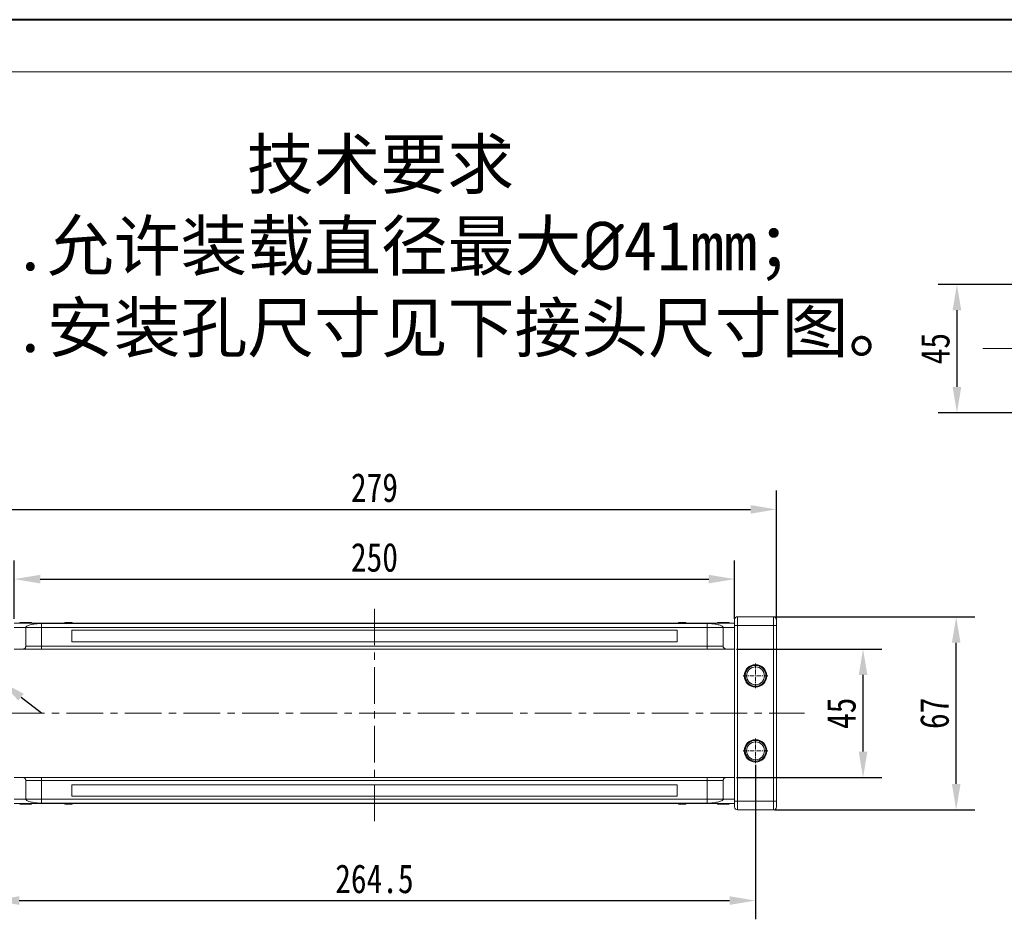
# Model space of a CAD drawing. Header units: millimetres. Extents: x -1004 to 529, y -22 to 1052.
# Tile 7 of 78: x -833 to -492, y 740 to 1052. Entities that reach past the tile are written whole.
import ezdxf

# ---------------------------------------------------------------- set-up
doc = ezdxf.new("R2010")
doc.units = ezdxf.units.MM
doc.linetypes.add('CENTER', pattern=[0.6, 0.375, -0.075, 0.075, -0.075])
doc.linetypes.add('CENTERX2', pattern=[20.32, 12.7, -2.54, 2.54, -2.54])
doc.styles.get("Standard").update_dxf_attribs({"font": '仿宋_GB2312.ttf', "width": 0.8})
doc.styles.add('样式 6', font='仿宋_GB2312.ttf')
doc.dimstyles.new('ISO-45.1', dxfattribs={"dimtxt": 10, "dimasz": 9, "dimexe": 6.5, "dimexo": 0.625, "dimgap": 2.5, "dimtad": 1, "dimtoh": 1, "dimdsep": 46, "dimtxsty": 'Standard', "dimcen": 2.5, "dimadec": 0, "dimazin": 0, "dimtfac": 1, "dimtmove": 0, "dimatfit": 3, "dimfxl": 0, "dimarcsym": 0})
doc.dimstyles.new('副本 ISO-45.1', dxfattribs={"dimtxt": 10, "dimasz": 9, "dimexe": 6.5, "dimexo": 0.625, "dimgap": 2.5, "dimtad": 1, "dimdsep": 46, "dimtxsty": 'Standard', "dimcen": 2.5, "dimadec": 0, "dimazin": 0, "dimtfac": 1, "dimtmove": 0, "dimatfit": 3, "dimfxl": 0, "dimarcsym": 0})

# ---------------------------------------------------------------- blocks, each defined once
blk = doc.blocks.new('*D3199')
at = {"color": 0, "lineweight": -2}
for p, q in [((-479.39, 960.5), (-514.72, 960.5)), ((-508.22, 951.5), (-508.22, 924.9)), ((-479.39, 915.9), (-514.72, 915.9))]:
    blk.add_line(p, q, dxfattribs=at)
at = {"color": 0, "lineweight": 9}
for points in [[(-509.72, 951.5), (-506.72, 951.5), (-508.22, 960.5)], [(-509.72, 924.9), (-506.72, 924.9), (-508.22, 915.9)]]:
    blk.add_solid(points, dxfattribs=at)
at = {"layer": 'Defpoints', "color": 0, "lineweight": 9}
for p in [(-478.77, 960.5), (-508.22, 915.9), (-478.77, 915.9)]:
    blk.add_point(p, dxfattribs=at)
at = {"color": 0, "lineweight": 9, "insert": (-515.72, 938.2), "char_height": 10, "attachment_point": 5, "rotation": 90}
blk.add_mtext('45', dxfattribs=at)
blk = doc.blocks.new('*D3215')
at = {"color": 0, "lineweight": -2}
for p, q in [((-842.61, 793.77), (-842.61, 740.21)), ((-578.11, 793.77), (-578.11, 740.21)), ((-833.61, 746.71), (-587.11, 746.71))]:
    blk.add_line(p, q, dxfattribs=at)
at = {"color": 0, "lineweight": 9}
for points in [[(-833.61, 748.21), (-833.61, 745.21), (-842.61, 746.71)], [(-587.11, 748.21), (-587.11, 745.21), (-578.11, 746.71)]]:
    blk.add_solid(points, dxfattribs=at)
at = {"layer": 'Defpoints', "color": 0, "lineweight": 9}
for p in [(-842.61, 794.39), (-578.11, 794.39), (-578.11, 746.71)]:
    blk.add_point(p, dxfattribs=at)
at = {"color": 0, "lineweight": 9, "insert": (-710.36, 754.21), "char_height": 10, "attachment_point": 5}
blk.add_mtext('264.5', dxfattribs=at)
blk = doc.blocks.new('*D3217')
at = {"color": 0, "lineweight": -2}
for p, q in [((-584.73, 833.98), (-534.3, 833.98)), ((-540.8, 798.38), (-540.8, 824.98)), ((-584.73, 789.38), (-534.3, 789.38))]:
    blk.add_line(p, q, dxfattribs=at)
at = {"color": 0, "lineweight": 9}
for points in [[(-542.3, 824.98), (-539.3, 824.98), (-540.8, 833.98)], [(-542.3, 798.38), (-539.3, 798.38), (-540.8, 789.38)]]:
    blk.add_solid(points, dxfattribs=at)
at = {"layer": 'Defpoints', "color": 0, "lineweight": 9}
for p in [(-585.36, 833.98), (-540.8, 833.98), (-585.36, 789.38)]:
    blk.add_point(p, dxfattribs=at)
at = {"color": 0, "lineweight": 9, "insert": (-548.3, 811.68), "char_height": 10, "attachment_point": 5, "rotation": 90}
blk.add_mtext('45', dxfattribs=at)
blk = doc.blocks.new('*D3218')
at = {"color": 0, "lineweight": -2}
for p, q in [((-571.55, 845.18), (-501.98, 845.18)), ((-508.48, 787.18), (-508.48, 836.18)), ((-571.55, 778.18), (-501.98, 778.18))]:
    blk.add_line(p, q, dxfattribs=at)
at = {"color": 0, "lineweight": 9}
for points in [[(-509.98, 836.18), (-506.98, 836.18), (-508.48, 845.18)], [(-509.98, 787.18), (-506.98, 787.18), (-508.48, 778.18)]]:
    blk.add_solid(points, dxfattribs=at)
at = {"layer": 'Defpoints', "color": 0, "lineweight": 9}
for p in [(-572.18, 845.18), (-508.48, 845.18), (-572.18, 778.18)]:
    blk.add_point(p, dxfattribs=at)
at = {"color": 0, "lineweight": 9, "insert": (-515.98, 811.68), "char_height": 10, "attachment_point": 5, "rotation": 90}
blk.add_mtext('67', dxfattribs=at)
blk = doc.blocks.new('*D3219')
at = {"color": 0, "lineweight": -2}
for p, q in [((-835.36, 844.48), (-835.36, 864.74)), ((-585.36, 844.48), (-585.36, 864.74)), ((-826.36, 858.24), (-594.36, 858.24))]:
    blk.add_line(p, q, dxfattribs=at)
at = {"color": 0, "lineweight": 9}
for points in [[(-826.36, 859.74), (-826.36, 856.74), (-835.36, 858.24)], [(-594.36, 859.74), (-594.36, 856.74), (-585.36, 858.24)]]:
    blk.add_solid(points, dxfattribs=at)
at = {"layer": 'Defpoints', "color": 0, "lineweight": 9}
for p in [(-585.36, 858.24), (-835.36, 843.85), (-585.36, 843.85)]:
    blk.add_point(p, dxfattribs=at)
at = {"color": 0, "lineweight": 9, "insert": (-710.36, 865.74), "char_height": 10, "attachment_point": 5}
blk.add_mtext('250', dxfattribs=at)
blk = doc.blocks.new('*D3220')
at = {"color": 0, "lineweight": -2}
for p, q in [((-849.86, 844.19), (-849.86, 888.93)), ((-570.86, 844.19), (-570.86, 888.93)), ((-840.86, 882.43), (-579.86, 882.43))]:
    blk.add_line(p, q, dxfattribs=at)
at = {"color": 0, "lineweight": 9}
for points in [[(-840.86, 883.93), (-840.86, 880.93), (-849.86, 882.43)], [(-579.86, 883.93), (-579.86, 880.93), (-570.86, 882.43)]]:
    blk.add_solid(points, dxfattribs=at)
at = {"layer": 'Defpoints', "color": 0, "lineweight": 9}
for p in [(-570.86, 882.43), (-849.86, 843.57), (-570.86, 843.57)]:
    blk.add_point(p, dxfattribs=at)
at = {"color": 0, "lineweight": 9, "insert": (-710.36, 889.93), "char_height": 10, "attachment_point": 5}
blk.add_mtext('279', dxfattribs=at)
blk = doc.blocks.new('*D3221')
at = {"color": 0, "lineweight": -2}
for p, q in [((-890.82, 843.56), (-867.12, 843.56)), ((-867.12, 843.56), (-852.19, 832.06)), ((-840.15, 822.79), (-845.06, 826.57)), ((-833.02, 817.3), (-825.89, 811.81))]:
    blk.add_line(p, q, dxfattribs=at)
at = {"color": 0, "lineweight": 9}
for points in [[(-851.28, 833.25), (-853.11, 830.88), (-845.06, 826.57)], [(-832.11, 818.49), (-833.94, 816.11), (-840.15, 822.79)]]:
    blk.add_solid(points, dxfattribs=at)
at = {"layer": 'Defpoints', "color": 0, "lineweight": 9}
for p in [(-845.06, 826.57), (-840.15, 822.79)]:
    blk.add_point(p, dxfattribs=at)
at = {"color": 0, "lineweight": 9, "insert": (-880.22, 851.06), "char_height": 10, "attachment_point": 5}
blk.add_mtext('∅6.2', dxfattribs=at)

msp = doc.modelspace()

# ---------------------------------------------------------------- linework, layer by layer
at = {"color": 7, "lineweight": 40}
msp.add_line((514.841, 1052.319), (-1004.42, 1052.319), dxfattribs=at)
at = {"color": 7, "lineweight": 13}
msp.add_line((496.755, 1034.233), (-913.988, 1034.233), dxfattribs=at)
at = {"color": 1, "linetype": 'CENTERX2', "lineweight": 13}
for p, q in [((-499.269, 938.199), (-209.237, 938.199)), ((-710.359, 774.316), (-710.359, 849.045)), ((-857.899, 811.681), (-561.179, 811.681))]:
    msp.add_line(p, q, dxfattribs=at)
at = {"color": 7, "linetype": 'Continuous', "lineweight": 15}
for p, q in [((-584.359, 845.181), (-584.359, 842.181)), ((-584.359, 845.181), (-571.859, 845.181)), ((-571.859, 845.181), (-571.859, 842.181)), ((-835.359, 842.981), (-710.359, 842.981)), ((-710.359, 842.936), (-835.359, 842.936)), ((-835.359, 841.481), (-831.359, 841.481)), ((-833.41, 843.181), (-833.41, 842.981)), ((-831.412, 842.981), (-831.412, 843.181)), ((-825.859, 841.481), (-831.359, 841.481)), ((-831.359, 834.981), (-831.359, 841.481)), ((-829.359, 843.181), (-829.359, 842.981)), ((-825.859, 842.849), (-710.359, 842.849)), ((-825.859, 841.481), (-825.859, 842.849)), ((-825.859, 834.981), (-825.859, 841.481)), ((-710.359, 841.481), (-825.859, 841.481)), ((-817.841, 842.981), (-817.841, 843.181)), ((-817.723, 843.181), (-817.841, 843.181)), ((-817.723, 842.981), (-817.723, 843.181)), ((-817.723, 843.181), (-817.617, 843.181)), ((-817.617, 843.181), (-817.617, 842.981)), ((-817.267, 843.181), (-817.617, 843.181)), ((-817.267, 842.981), (-817.267, 843.181)), ((-816.549, 843.181), (-817.267, 843.181)), ((-816.549, 842.981), (-816.549, 843.181)), ((-816.104, 843.181), (-816.549, 843.181)), ((-816.104, 842.981), (-816.104, 843.181)), ((-816.104, 843.181), (-816.033, 843.181)), ((-816.033, 843.181), (-816.033, 842.981)), ((-816.033, 843.181), (-815.773, 843.181)), ((-815.773, 842.981), (-815.773, 843.181)), ((-815.292, 843.181), (-815.773, 843.181)), ((-815.292, 842.981), (-815.292, 843.181)), ((-815.292, 843.181), (-815.288, 843.181)), ((-815.288, 843.181), (-815.288, 842.981)), ((-710.359, 842.981), (-585.359, 842.981)), ((-585.359, 842.936), (-710.359, 842.936)), ((-710.359, 842.849), (-594.859, 842.849)), ((-594.859, 841.481), (-710.359, 841.481)), ((-604.814, 842.981), (-604.814, 843.181)), ((-604.814, 843.181), (-604.675, 843.181)), ((-604.675, 843.181), (-604.675, 842.981)), ((-603.296, 843.181), (-604.675, 843.181)), ((-603.296, 842.981), (-603.296, 843.181)), ((-603.296, 843.181), (-603.087, 843.181)), ((-603.087, 843.181), (-603.087, 842.981)), ((-602.606, 843.181), (-603.087, 843.181)), ((-602.606, 842.981), (-602.606, 843.181)), ((-602.501, 843.181), (-602.606, 843.181)), ((-602.501, 842.981), (-602.501, 843.181)), ((-602.501, 843.181), (-602.488, 843.181)), ((-602.488, 843.181), (-602.488, 842.981)), ((-602.261, 843.181), (-602.488, 843.181)), ((-602.261, 842.981), (-602.261, 843.181)), ((-594.859, 841.481), (-594.859, 842.849)), ((-589.359, 841.481), (-594.859, 841.481)), ((-594.859, 841.481), (-594.859, 834.981)), ((-591.359, 843.181), (-591.359, 842.981)), ((-590.948, 843.181), (-590.948, 842.981)), ((-585.359, 841.481), (-589.359, 841.481)), ((-589.359, 841.481), (-589.359, 834.981)), ((-589.331, 843.181), (-589.331, 842.981)), ((-587.714, 843.181), (-587.714, 842.981)), ((-587.307, 843.181), (-587.307, 842.981)), ((-585.359, 842.181), (-584.359, 842.181)), ((-585.359, 842.181), (-585.359, 781.181)), ((-571.859, 842.181), (-584.359, 842.181)), ((-584.359, 842.181), (-584.359, 781.181)), ((-571.859, 842.181), (-570.859, 842.181)), ((-571.859, 781.181), (-571.859, 842.181)), ((-570.859, 842.181), (-570.859, 781.181)), ((-815.359, 836.481), (-815.359, 840.481)), ((-815.359, 840.481), (-710.359, 840.481)), ((-710.359, 840.481), (-605.359, 840.481)), ((-605.359, 840.481), (-605.359, 836.481)), ((-832.359, 833.981), (-835.359, 833.981)), ((-831.359, 834.981), (-825.859, 834.981)), ((-825.859, 833.981), (-825.859, 834.981)), ((-825.859, 834.981), (-710.359, 834.981)), ((-710.359, 833.981), (-825.859, 833.981)), ((-710.359, 836.481), (-815.359, 836.481)), ((-605.359, 836.481), (-710.359, 836.481)), ((-710.359, 834.981), (-594.859, 834.981)), ((-594.859, 833.981), (-710.359, 833.981)), ((-594.859, 834.981), (-589.359, 834.981)), ((-594.859, 834.981), (-594.859, 833.981)), ((-588.359, 833.981), (-585.359, 833.981)), ((-835.359, 789.381), (-832.359, 789.381)), ((-825.859, 788.381), (-825.859, 789.381)), ((-825.859, 789.381), (-710.359, 789.381)), ((-710.359, 789.381), (-594.859, 789.381)), ((-594.859, 788.381), (-594.859, 789.381)), ((-588.359, 789.381), (-585.359, 789.381)), ((-831.359, 781.881), (-831.359, 788.381)), ((-825.859, 788.381), (-831.359, 788.381)), ((-825.859, 781.881), (-825.859, 788.381)), ((-710.359, 788.381), (-825.859, 788.381)), ((-815.359, 782.881), (-815.359, 786.881)), ((-815.359, 786.881), (-710.359, 786.881)), ((-594.859, 788.381), (-710.359, 788.381)), ((-710.359, 786.881), (-605.359, 786.881)), ((-605.359, 786.881), (-605.359, 782.881)), ((-589.359, 788.381), (-594.859, 788.381)), ((-594.859, 788.381), (-594.859, 781.881)), ((-589.359, 788.381), (-589.359, 781.881)), ((-710.359, 782.881), (-815.359, 782.881)), ((-605.359, 782.881), (-710.359, 782.881)), ((-831.359, 781.881), (-835.359, 781.881)), ((-835.359, 780.425), (-710.359, 780.425)), ((-710.359, 780.381), (-835.359, 780.381)), ((-833.41, 780.181), (-833.41, 780.381)), ((-833.004, 780.181), (-833.004, 780.381)), ((-831.386, 780.181), (-831.386, 780.381)), ((-831.359, 781.881), (-825.859, 781.881)), ((-829.77, 780.181), (-829.77, 780.381)), ((-829.359, 780.181), (-829.359, 780.381)), ((-825.859, 780.512), (-825.859, 781.881)), ((-825.859, 781.881), (-710.359, 781.881)), ((-710.359, 780.512), (-825.859, 780.512)), ((-817.841, 780.381), (-817.841, 780.181)), ((-817.841, 780.181), (-817.614, 780.181)), ((-817.614, 780.181), (-817.614, 780.381)), ((-817.602, 780.181), (-817.614, 780.181)), ((-817.602, 780.381), (-817.602, 780.181)), ((-817.602, 780.181), (-817.497, 780.181)), ((-817.497, 780.381), (-817.497, 780.181)), ((-817.497, 780.181), (-817.016, 780.181)), ((-817.016, 780.181), (-817.016, 780.381)), ((-816.807, 780.181), (-817.016, 780.181)), ((-816.807, 780.381), (-816.807, 780.181)), ((-816.807, 780.181), (-815.428, 780.181)), ((-815.428, 780.181), (-815.428, 780.381)), ((-815.288, 780.181), (-815.428, 780.181)), ((-815.288, 780.381), (-815.288, 780.181)), ((-710.359, 781.881), (-594.859, 781.881)), ((-594.859, 780.512), (-710.359, 780.512)), ((-710.359, 780.425), (-585.359, 780.425)), ((-585.359, 780.381), (-710.359, 780.381)), ((-604.814, 780.181), (-604.814, 780.381)), ((-604.811, 780.181), (-604.814, 780.181)), ((-604.811, 780.381), (-604.811, 780.181)), ((-604.811, 780.181), (-604.329, 780.181)), ((-604.329, 780.381), (-604.329, 780.181)), ((-604.069, 780.181), (-604.329, 780.181)), ((-604.069, 780.181), (-604.069, 780.381)), ((-603.999, 780.181), (-604.069, 780.181)), ((-603.999, 780.381), (-603.999, 780.181)), ((-603.999, 780.181), (-603.554, 780.181)), ((-603.554, 780.381), (-603.554, 780.181)), ((-603.554, 780.181), (-602.836, 780.181)), ((-602.836, 780.381), (-602.836, 780.181)), ((-602.836, 780.181), (-602.485, 780.181)), ((-602.485, 780.181), (-602.485, 780.381)), ((-602.379, 780.181), (-602.485, 780.181)), ((-602.379, 780.381), (-602.379, 780.181)), ((-602.379, 780.181), (-602.261, 780.181)), ((-602.261, 780.381), (-602.261, 780.181)), ((-594.859, 781.881), (-589.359, 781.881)), ((-594.859, 781.881), (-594.859, 780.512)), ((-591.359, 780.181), (-591.359, 780.381)), ((-589.359, 781.881), (-585.359, 781.881)), ((-589.305, 780.381), (-589.305, 780.181)), ((-587.307, 780.181), (-587.307, 780.381)), ((-585.359, 781.181), (-584.359, 781.181)), ((-584.359, 781.181), (-584.359, 778.181)), ((-584.359, 781.181), (-571.859, 781.181)), ((-571.859, 781.181), (-570.859, 781.181)), ((-571.859, 781.181), (-571.859, 778.181)), ((-571.859, 778.181), (-584.359, 778.181))]:
    msp.add_line(p, q, dxfattribs=at)
at = {"color": 1, "linetype": 'CENTER', "lineweight": 9, "ltscale": 3.9624}
for p, q in [((-578.109, 828.971), (-578.109, 820.391)), ((-582.399, 824.681), (-573.819, 824.681)), ((-578.109, 802.971), (-578.109, 794.391)), ((-582.399, 798.681), (-573.819, 798.681))]:
    msp.add_line(p, q, dxfattribs=at)
at = {"color": 7, "linetype": 'Continuous', "lineweight": 15}
for centre, radius in [((-578.109, 824.681), 3.9), ((-578.109, 824.681), 3.1), ((-578.109, 798.681), 3.9), ((-578.109, 798.681), 3.1)]:
    msp.add_circle(centre, radius, dxfattribs=at)
for centre, start, end in [((-584.359, 844.181), 90, 180), ((-571.859, 844.181), 0, 90), ((-584.359, 779.181), 180, 270), ((-571.859, 779.181), 270, 0)]:
    msp.add_arc(centre, 1, start, end, dxfattribs=at)
for points, knots in [([(-585.359, 844.181), (-585.359, 844.154), (-585.359, 844.112), (-585.359, 843.863), (-585.359, 843.605), (-585.359, 843.287), (-585.359, 842.82), (-585.359, 842.432), (-585.359, 842.181)], [0, 0, 0, 0, 0.2394429, 0.3696359, 0.4999999, 0.6301929, 0.7605571, 1, 1, 1, 1]), ([(-570.859, 844.181), (-570.859, 844.154), (-570.859, 844.112), (-570.859, 843.863), (-570.859, 843.605), (-570.859, 843.286), (-570.859, 842.82), (-570.859, 842.432), (-570.859, 842.181)], [0, 0, 0, 0, 0.23944295, 0.36980709, 0.50000008, 0.63036414, 0.76055705, 1, 1, 1, 1]), ([(-833.41, 843.181), (-833.399, 843.181), (-833.378, 843.181), (-833.177, 843.181), (-832.872, 843.181), (-832.336, 843.181), (-831.826, 843.181), (-831.471, 843.181), (-831.412, 843.181)], [0, 0, 0, 0, 0.1482689, 0.2976473, 0.4424214, 0.6078512, 0.9356585, 1, 1, 1, 1]), ([(-831.412, 843.181), (-831.279, 843.181), (-830.878, 843.181), (-830.322, 843.181), (-829.813, 843.181), (-829.511, 843.181), (-829.373, 843.181), (-829.362, 843.181), (-829.359, 843.181)], [0, 0, 0, 0, 0.1423372, 0.4291269, 0.5899433, 0.7512055, 0.9098946, 1, 1, 1, 1]), ([(-831.359, 841.481), (-831.339, 841.562), (-831.301, 841.725), (-830.998, 841.962), (-830.52, 842.186), (-829.868, 842.389), (-829.063, 842.565), (-828.235, 842.693), (-827.448, 842.777), (-826.697, 842.835), (-826.153, 842.844), (-825.859, 842.849)], [0, 0, 0, 0, 0.1245955, 0.2491892, 0.3738223, 0.4984451, 0.6220504, 0.7455895, 0.8257011, 0.9057067, 1, 1, 1, 1]), ([(-594.859, 842.849), (-594.467, 842.84), (-593.771, 842.824), (-592.851, 842.736), (-592.067, 842.632), (-591.354, 842.503), (-590.691, 842.344), (-590.121, 842.155), (-589.685, 841.939), (-589.411, 841.712), (-589.376, 841.558), (-589.359, 841.481)], [0, 0, 0, 0, 0.1253767, 0.2231439, 0.3210442, 0.4226148, 0.5242047, 0.6437825, 0.7633681, 0.8816833, 1, 1, 1, 1]), ([(-591.359, 843.181), (-591.356, 843.181), (-591.352, 843.181), (-591.308, 843.181), (-591.23, 843.181), (-591.131, 843.181), (-591.033, 843.181), (-590.976, 843.181), (-590.948, 843.181)], [0, 0, 0, 0, 0.1926347, 0.388697, 0.5820148, 0.7830443, 0.8909593, 1, 1, 1, 1]), ([(-590.948, 843.181), (-590.893, 843.181), (-590.784, 843.181), (-590.547, 843.181), (-590.239, 843.181), (-589.902, 843.181), (-589.598, 843.181), (-589.42, 843.181), (-589.331, 843.181)], [0, 0, 0, 0, 0.1184406, 0.2393457, 0.4595932, 0.6849248, 0.8422399, 1, 1, 1, 1]), ([(-589.331, 843.181), (-589.198, 843.181), (-588.895, 843.181), (-588.365, 843.181), (-587.943, 843.181), (-587.736, 843.181), (-587.714, 843.181)], [0, 0, 0, 0, 0.23673076, 0.53755546, 0.94966792, 1, 1, 1, 1]), ([(-587.714, 843.181), (-587.663, 843.181), (-587.561, 843.181), (-587.446, 843.181), (-587.363, 843.181), (-587.325, 843.181), (-587.31, 843.181), (-587.308, 843.181), (-587.307, 843.181)], [0, 0, 0, 0, 0.1937762, 0.3936, 0.5878635, 0.7889077, 0.894169, 1, 1, 1, 1]), ([(-832.359, 833.981), (-832.246, 833.992), (-832.021, 834.014), (-831.722, 834.186), (-831.495, 834.44), (-831.376, 834.721), (-831.363, 834.907), (-831.359, 834.981)], [0, 0, 0, 0, 0.21469386, 0.42938772, 0.64408158, 0.85877544, 1, 1, 1, 1]), ([(-825.859, 833.981), (-826.255, 833.981), (-827.072, 833.981), (-828.283, 833.981), (-829.448, 833.981), (-830.488, 833.981), (-831.193, 833.981), (-831.64, 833.981), (-831.994, 833.981), (-832.294, 833.981), (-832.338, 833.981), (-832.359, 833.981)], [0, 0, 0, 0, 0.1164968, 0.2399717, 0.3685799, 0.4999174, 0.6312549, 0.6956158, 0.7600283, 0.8835032, 1, 1, 1, 1]), ([(-588.359, 833.981), (-588.38, 833.981), (-588.423, 833.981), (-588.785, 833.981), (-589.384, 833.981), (-590.23, 833.981), (-591.099, 833.981), (-591.863, 833.981), (-592.645, 833.981), (-593.646, 833.981), (-594.462, 833.981), (-594.859, 833.981)], [0, 0, 0, 0, 0.1164968, 0.2399717, 0.3685799, 0.4999174, 0.6312549, 0.6956158, 0.7600283, 0.8835032, 1, 1, 1, 1]), ([(-589.359, 834.981), (-589.348, 834.868), (-589.325, 834.643), (-589.153, 834.344), (-588.899, 834.117), (-588.618, 833.998), (-588.432, 833.985), (-588.359, 833.981)], [0, 0, 0, 0, 0.21469386, 0.42938772, 0.64408158, 0.85877544, 1, 1, 1, 1]), ([(-574.509, 824.681), (-574.521, 824.907), (-574.545, 825.359), (-574.749, 826.031), (-575.077, 826.672), (-575.546, 827.243), (-576.022, 827.633), (-576.445, 827.881), (-576.875, 828.076), (-577.43, 828.239), (-578.108, 828.301), (-578.787, 828.239), (-579.459, 828.042), (-580.1, 827.712), (-580.671, 827.244), (-581.061, 826.767), (-581.309, 826.344), (-581.503, 825.914), (-581.673, 825.359), (-581.697, 824.907), (-581.709, 824.681)], [0, 0, 0, 0, 0.05998, 0.1199831, 0.1849463, 0.249957, 0.3149202, 0.3472901, 0.3800161, 0.4399843, 0.4999996, 0.5599679, 0.6199831, 0.6849463, 0.749957, 0.8149202, 0.8472901, 0.8800161, 0.9399965, 1, 1, 1, 1]), ([(-581.709, 824.681), (-581.697, 824.454), (-581.672, 824.002), (-581.468, 823.33), (-581.14, 822.689), (-580.671, 822.118), (-580.195, 821.728), (-579.772, 821.48), (-579.343, 821.285), (-578.787, 821.122), (-578.109, 821.06), (-577.43, 821.122), (-576.758, 821.319), (-576.118, 821.649), (-575.546, 822.118), (-575.156, 822.594), (-574.908, 823.017), (-574.714, 823.447), (-574.544, 824.002), (-574.521, 824.454), (-574.509, 824.681)], [0, 0, 0, 0, 0.05998, 0.1199831, 0.1849463, 0.249957, 0.3149202, 0.3472901, 0.3800161, 0.4399843, 0.4999996, 0.5599679, 0.6199831, 0.6849463, 0.749957, 0.8149202, 0.8472901, 0.8800161, 0.9399965, 1, 1, 1, 1]), ([(-574.509, 798.681), (-574.521, 798.907), (-574.545, 799.359), (-574.749, 800.031), (-575.077, 800.672), (-575.546, 801.243), (-576.022, 801.633), (-576.445, 801.881), (-576.875, 802.076), (-577.43, 802.239), (-578.108, 802.301), (-578.787, 802.239), (-579.459, 802.042), (-580.1, 801.712), (-580.671, 801.244), (-581.061, 800.767), (-581.309, 800.344), (-581.503, 799.914), (-581.673, 799.359), (-581.697, 798.907), (-581.709, 798.681)], [0, 0, 0, 0, 0.05998, 0.1199831, 0.1849463, 0.249957, 0.3149202, 0.3472901, 0.3800161, 0.4399843, 0.4999996, 0.5599679, 0.6199831, 0.6849463, 0.749957, 0.8149202, 0.8472901, 0.8800161, 0.9399965, 1, 1, 1, 1]), ([(-581.709, 798.681), (-581.697, 798.454), (-581.672, 798.002), (-581.468, 797.33), (-581.14, 796.689), (-580.671, 796.118), (-580.195, 795.728), (-579.772, 795.48), (-579.343, 795.285), (-578.787, 795.122), (-578.109, 795.06), (-577.43, 795.122), (-576.758, 795.319), (-576.118, 795.649), (-575.546, 796.118), (-575.156, 796.594), (-574.908, 797.017), (-574.714, 797.447), (-574.544, 798.002), (-574.521, 798.454), (-574.509, 798.681)], [0, 0, 0, 0, 0.05998, 0.1199831, 0.1849463, 0.249957, 0.3149202, 0.3472901, 0.3800161, 0.4399843, 0.4999996, 0.5599679, 0.6199831, 0.6849463, 0.749957, 0.8149202, 0.8472901, 0.8800161, 0.9399965, 1, 1, 1, 1]), ([(-831.359, 788.381), (-831.37, 788.493), (-831.392, 788.718), (-831.564, 789.017), (-831.818, 789.244), (-832.099, 789.363), (-832.285, 789.376), (-832.359, 789.381)], [0, 0, 0, 0, 0.2146939, 0.4293877, 0.6440816, 0.8587754, 1, 1, 1, 1]), ([(-832.359, 789.381), (-832.338, 789.381), (-832.294, 789.381), (-831.932, 789.381), (-831.333, 789.381), (-830.487, 789.381), (-829.618, 789.381), (-828.854, 789.381), (-828.072, 789.381), (-827.072, 789.381), (-826.255, 789.381), (-825.859, 789.381)], [0, 0, 0, 0, 0.11649679, 0.2399717, 0.36857994, 0.49991744, 0.63125493, 0.69561579, 0.7600283, 0.88350321, 1, 1, 1, 1]), ([(-594.859, 789.381), (-594.462, 789.381), (-593.646, 789.381), (-592.434, 789.381), (-591.269, 789.381), (-590.23, 789.381), (-589.524, 789.381), (-589.077, 789.381), (-588.723, 789.381), (-588.423, 789.381), (-588.38, 789.381), (-588.359, 789.381)], [0, 0, 0, 0, 0.1164968, 0.2399717, 0.3685799, 0.4999174, 0.6312549, 0.6956158, 0.7600283, 0.8835032, 1, 1, 1, 1]), ([(-588.359, 789.381), (-588.471, 789.369), (-588.696, 789.347), (-588.996, 789.175), (-589.222, 788.921), (-589.342, 788.64), (-589.354, 788.454), (-589.359, 788.381)], [0, 0, 0, 0, 0.21469386, 0.42938772, 0.64408158, 0.85877544, 1, 1, 1, 1]), ([(-833.004, 780.181), (-833.054, 780.181), (-833.156, 780.181), (-833.271, 780.181), (-833.354, 780.181), (-833.392, 780.181), (-833.407, 780.181), (-833.409, 780.181), (-833.41, 780.181)], [0, 0, 0, 0, 0.1937693, 0.3935642, 0.587886, 0.7891312, 0.8942826, 1, 1, 1, 1]), ([(-831.386, 780.181), (-831.519, 780.181), (-831.823, 780.181), (-832.343, 780.181), (-832.765, 780.181), (-832.973, 780.181), (-833.004, 780.181)], [0, 0, 0, 0, 0.2366286, 0.5373614, 0.9329864, 1, 1, 1, 1]), ([(-829.77, 780.181), (-829.824, 780.181), (-829.933, 780.181), (-830.165, 780.181), (-830.461, 780.181), (-830.792, 780.181), (-831.102, 780.181), (-831.291, 780.181), (-831.386, 780.181)], [0, 0, 0, 0, 0.118432, 0.2393289, 0.4494336, 0.6641784, 0.8318201, 1, 1, 1, 1]), ([(-825.859, 780.512), (-826.25, 780.521), (-826.946, 780.537), (-827.866, 780.625), (-828.65, 780.729), (-829.363, 780.858), (-830.026, 781.017), (-830.596, 781.206), (-831.032, 781.422), (-831.306, 781.649), (-831.341, 781.803), (-831.359, 781.881)], [0, 0, 0, 0, 0.1253767, 0.2231439, 0.3210442, 0.4226148, 0.5242047, 0.6437825, 0.7633681, 0.8816833, 1, 1, 1, 1]), ([(-829.359, 780.181), (-829.361, 780.181), (-829.365, 780.181), (-829.409, 780.181), (-829.487, 780.181), (-829.586, 780.181), (-829.684, 780.181), (-829.741, 780.181), (-829.77, 780.181)], [0, 0, 0, 0, 0.1926273, 0.3886837, 0.5820134, 0.7832006, 0.8910383, 1, 1, 1, 1]), ([(-589.359, 781.881), (-589.378, 781.799), (-589.417, 781.636), (-589.719, 781.399), (-590.198, 781.175), (-590.849, 780.972), (-591.655, 780.796), (-592.482, 780.669), (-593.269, 780.584), (-594.02, 780.526), (-594.564, 780.517), (-594.859, 780.512)], [0, 0, 0, 0, 0.1245955, 0.2491892, 0.3738223, 0.4984451, 0.6220504, 0.7455895, 0.8257011, 0.9057067, 1, 1, 1, 1]), ([(-589.305, 780.181), (-589.438, 780.181), (-589.84, 780.181), (-590.395, 780.181), (-590.904, 780.181), (-591.206, 780.181), (-591.344, 780.181), (-591.355, 780.181), (-591.359, 780.181)], [0, 0, 0, 0, 0.1423372, 0.4291269, 0.5899433, 0.7512055, 0.9098946, 1, 1, 1, 1]), ([(-587.307, 780.181), (-587.318, 780.181), (-587.339, 780.181), (-587.542, 780.181), (-587.847, 780.181), (-588.382, 780.181), (-588.891, 780.181), (-589.246, 780.181), (-589.305, 780.181)], [0, 0, 0, 0, 0.148288, 0.2977445, 0.4437132, 0.6077915, 0.9347078, 1, 1, 1, 1]), ([(-585.359, 781.181), (-585.359, 780.929), (-585.359, 780.541), (-585.359, 780.075), (-585.359, 779.756), (-585.359, 779.498), (-585.359, 779.249), (-585.359, 779.207), (-585.359, 779.181)], [0, 0, 0, 0, 0.2394429, 0.3696359, 0.4999999, 0.6301929, 0.7605571, 1, 1, 1, 1]), ([(-570.859, 781.181), (-570.859, 780.929), (-570.859, 780.541), (-570.859, 780.074), (-570.859, 779.756), (-570.859, 779.498), (-570.859, 779.249), (-570.859, 779.207), (-570.859, 779.181)], [0, 0, 0, 0, 0.2394429, 0.3698071, 0.5000001, 0.6303641, 0.7605571, 1, 1, 1, 1])]:
    msp.add_open_spline(points, degree=3, knots=knots, dxfattribs=at)

# ---------------------------------------------------------------- texts
at = {"insert": (-847.125, 1010.693), "char_height": 16.99454, "attachment_point": 1, "style": '样式 6'}
msp.add_mtext('        技术要求\\P1.允许装载直径最大{\\fISOCPEUR|b0|i0|c0|p34;%%C}41mm；\\P2.安装孔尺寸见下接头尺寸图。', dxfattribs=at)

# ---------------------------------------------------------------- dimensions: what is measured, and where the dimension line sits
at = {"color": 5, "lineweight": 9}
for base, p1, p2, angle, picture, middle in [((-508.224, 915.899), (-478.767, 960.499), (-478.767, 915.899), 90, '*D3199', (-515.724, 938.199)), ((-540.801, 833.981), (-585.359, 789.381), (-585.359, 833.981), 270, '*D3217', (-548.301, 811.681))]:
    dim = msp.add_linear_dim(base=base, p1=p1, p2=p2, angle=angle, text='45', dimstyle='副本 ISO-45.1', dxfattribs=at)
    dim.commit()
    dim.dimension.update_dxf_attribs({"geometry": picture, "text_midpoint": middle})
for base, p1, p2, picture, middle in [((-570.859, 882.425), (-849.859, 843.569), (-570.859, 843.569), '*D3220', (-710.359, 889.925)), ((-585.359, 858.238), (-835.359, 843.854), (-585.359, 843.854), '*D3219', (-710.359, 865.738)), ((-578.109, 746.712), (-842.609, 794.391), (-578.109, 794.391), '*D3215', (-710.359, 754.212))]:
    dim = msp.add_linear_dim(base=base, p1=p1, p2=p2, dimstyle='副本 ISO-45.1', dxfattribs=at)
    dim.commit()
    dim.dimension.update_dxf_attribs({"geometry": picture, "text_midpoint": middle})
dim = msp.add_diameter_dim_2p(p1=(-840.153, 822.789), p2=(-845.065, 826.572), dimstyle='ISO-45.1', dxfattribs=at)
dim.commit()
dim.dimension.update_dxf_attribs({"geometry": '*D3221', "text_midpoint": (-880.217, 843.556), "dimtype": 163})
dim = msp.add_linear_dim(base=(-508.481, 845.181), p1=(-572.177, 778.181), p2=(-572.177, 845.181), angle=270, dimstyle='副本 ISO-45.1', dxfattribs=at)
dim.commit()
dim.dimension.update_dxf_attribs({"geometry": '*D3218', "text_midpoint": (-515.981, 811.681)})

doc.saveas('drawing.dxf')
